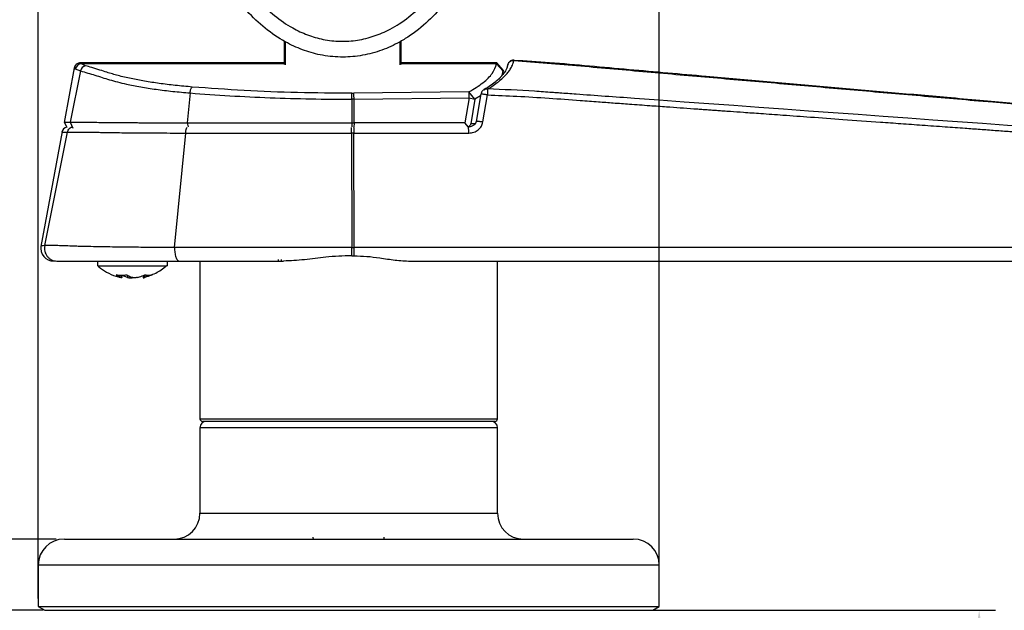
# Model space of a CAD drawing. Header units: millimetres. Extents: x 2628 to 3103, y 1509 to 1845.
# Tile 11 of 29: x 2695 to 2771, y 1727 to 1772. Entities that reach past the tile are written whole.
import ezdxf

# ---------------------------------------------------------------- set-up
doc = ezdxf.new("R2010")
doc.units = ezdxf.units.MM
doc.layers.add('尺寸线层', color=3, linetype='Continuous', lineweight=18)
doc.layers.add('粗实线层', color=7, linetype='Continuous', lineweight=35)
doc.styles.add('标准', font='txt', dxfattribs={"width": 0.667})
doc.dimstyles.new('对齐', dxfattribs={"dimtxt": 3, "dimasz": 2.5, "dimexe": 1.25, "dimexo": 0.625, "dimtad": 1, "dimdsep": 46, "dimtxsty": '标准', "dimcen": 2.5, "dimclrd": 3, "dimclre": 3, "dimclrt": 3, "dimadec": 0, "dimazin": 0, "dimtfac": 1, "dimtmove": 0, "dimatfit": 3, "dimfxl": 1, "dimarcsym": 0})

# ---------------------------------------------------------------- blocks, each defined once
blk = doc.blocks.new('*D25')
at = {"layer": 'Defpoints', "color": 0, "transparency": 16777216}
for p in [(2744.799, 1813.948), (2696.799, 1726.985), (2744.799, 1726.985)]:
    blk.add_point(p, dxfattribs=at)
at = {"layer": '尺寸线层', "color": 3, "lineweight": -2, "transparency": 16777216}
for p, q in [((2696.799, 1727.61), (2696.799, 1815.198)), ((2744.799, 1727.61), (2744.799, 1815.198)), ((2700.799, 1813.948), (2740.799, 1813.948))]:
    blk.add_line(p, q, dxfattribs=at)
at = {"layer": '尺寸线层', "color": 3, "transparency": 16777216}
for points in [[(2700.799, 1814.615), (2700.799, 1813.282), (2696.799, 1813.948)], [(2740.799, 1814.615), (2740.799, 1813.282), (2744.799, 1813.948)]]:
    blk.add_solid(points, dxfattribs=at)
at = {"layer": '尺寸线层', "color": 3, "transparency": 16777216, "insert": (2720.799, 1818.573), "char_height": 8, "attachment_point": 5, "style": '标准'}
blk.add_mtext('{\\fISOCPEUR|b0|i0|c134|p34;%%C}48', dxfattribs=at)
blk = doc.blocks.new('*D26')
at = {"layer": 'Defpoints', "color": 0, "transparency": 16777216}
for p in [(2698.799, 1732.197), (2675.427, 1726.697), (2697.799, 1726.697)]:
    blk.add_point(p, dxfattribs=at)
at = {"layer": '尺寸线层', "color": 3, "lineweight": -2, "transparency": 16777216}
for p, q in [((2675.427, 1736.197), (2675.427, 1752.045)), ((2698.174, 1732.197), (2674.177, 1732.197)), ((2675.427, 1726.697), (2675.427, 1732.197)), ((2697.174, 1726.697), (2674.177, 1726.697)), ((2675.427, 1722.697), (2675.427, 1718.697))]:
    blk.add_line(p, q, dxfattribs=at)
at = {"layer": '尺寸线层', "color": 3, "transparency": 16777216}
for points in [[(2674.76, 1736.197), (2676.093, 1736.197), (2675.427, 1732.197)], [(2674.76, 1722.697), (2676.093, 1722.697), (2675.427, 1726.697)]]:
    blk.add_solid(points, dxfattribs=at)
at = {"layer": '尺寸线层', "color": 3, "transparency": 16777216, "insert": (2670.802, 1746.159), "char_height": 8, "attachment_point": 5, "rotation": 90, "style": '标准'}
blk.add_mtext('5.5', dxfattribs=at)
blk = doc.blocks.new('*D27')
at = {"layer": 'Defpoints', "color": 0, "transparency": 16777216}
for p in [(2697.799, 1726.697), (2708.799, 1711.278), (2769.528, 1711.278)]:
    blk.add_point(p, dxfattribs=at)
at = {"layer": '尺寸线层', "color": 3, "lineweight": -2, "transparency": 16777216}
for p, q in [((2698.424, 1726.697), (2770.778, 1726.697)), ((2769.528, 1722.697), (2769.528, 1715.278)), ((2709.424, 1711.278), (2770.778, 1711.278)), ((2769.528, 1711.278), (2769.528, 1691.898))]:
    blk.add_line(p, q, dxfattribs=at)
at = {"layer": '尺寸线层', "color": 3, "transparency": 16777216}
for points in [[(2768.861, 1722.697), (2770.195, 1722.697), (2769.528, 1726.697)], [(2768.861, 1715.278), (2770.195, 1715.278), (2769.528, 1711.278)]]:
    blk.add_solid(points, dxfattribs=at)
at = {"layer": '尺寸线层', "color": 3, "transparency": 16777216, "insert": (2764.903, 1699.588), "char_height": 8, "attachment_point": 5, "rotation": 90, "style": '标准'}
blk.add_mtext('15.4', dxfattribs=at)

msp = doc.modelspace()

# ---------------------------------------------------------------- linework, layer by layer
at = {"layer": '粗实线层', "color": 7, "linetype": 'Continuous', "lineweight": 25}
for p, q in [((2715.824, 1768.867), (2715.824, 1770.67)), ((2724.824, 1770.673), (2724.824, 1768.864)), ((2715.824, 1768.995), (2700.06, 1768.995)), ((2700.447, 1768.776), (2700.134, 1768.921)), ((2732.244, 1768.995), (2724.824, 1768.995)), ((2732.23, 1768.921), (2732.725, 1768.364)), ((2732.738, 1768.425), (2732.243, 1768.995)), ((2733.064, 1768.782), (2733.058, 1768.749)), ((2699.573, 1768.611), (2698.793, 1764.377)), ((2700.063, 1768.372), (2699.263, 1764.402)), ((2699.664, 1768.522), (2700.063, 1768.372)), ((2732.687, 1768.062), (2732.738, 1768.427)), ((2732.736, 1768.419), (2732.725, 1768.364)), ((2708.539, 1766.668), (2708.309, 1764.363)), ((2721.027, 1766.648), (2721.182, 1766.649)), ((2730.093, 1766.751), (2721.182, 1766.649)), ((2730.556, 1766.194), (2730.093, 1766.751)), ((2730.991, 1766.449), (2730.556, 1766.194)), ((2731.018, 1766.604), (2730.652, 1764.475)), ((2731.173, 1764.434), (2731.53, 1766.516)), ((2721.208, 1766.188), (2721.031, 1766.187)), ((2721.031, 1766.187), (2721.032, 1764.363)), ((2721.208, 1766.188), (2730.119, 1766.29)), ((2721.21, 1764.363), (2721.208, 1766.188)), ((2730.119, 1766.29), (2729.784, 1764.363)), ((2730.119, 1766.29), (2730.556, 1766.194)), ((2730.556, 1766.194), (2730.225, 1764.294)), ((2698.796, 1764.407), (2699.008, 1764.035)), ((2721.032, 1764.363), (2721.21, 1764.363)), ((2729.784, 1764.363), (2721.21, 1764.363)), ((2730.059, 1764.037), (2729.784, 1764.363)), ((2698.645, 1763.689), (2697, 1754.806)), ((2697.301, 1754.871), (2699.068, 1763.636)), ((2707.337, 1754.731), (2708.201, 1763.573)), ((2721.015, 1763.573), (2721.029, 1754.731)), ((2721.189, 1763.573), (2721.015, 1763.573)), ((2721.205, 1754.73), (2721.189, 1763.573)), ((2721.189, 1763.573), (2730.078, 1763.573)), ((2721.029, 1754.731), (2721.205, 1754.73)), ((2806.205, 1754.73), (2721.205, 1754.73)), ((2700.151, 1753.678), (2700.449, 1753.678)), ((2701.383, 1753.678), (2701.383, 1753.318)), ((2706.783, 1753.318), (2706.783, 1753.678)), ((2709.299, 1753.678), (2709.299, 1741.497)), ((2715.367, 1753.678), (2715.367, 1753.797)), ((2715.574, 1753.797), (2715.574, 1753.678)), ((2721.028, 1754.081), (2721.194, 1754.081)), ((2725.552, 1753.678), (2806.155, 1753.678)), ((2732.299, 1741.497), (2732.299, 1753.678)), ((2703.271, 1752.39), (2703.271, 1752.59)), ((2704.896, 1752.565), (2704.896, 1752.39)), ((2709.299, 1740.797), (2709.299, 1734.197)), ((2720.799, 1741.297), (2709.499, 1741.297)), ((2732.099, 1741.297), (2720.799, 1741.297)), ((2732.299, 1734.197), (2732.299, 1740.797)), ((2718.087, 1732.163), (2718.049, 1732.354)), ((2696.799, 1730.197), (2696.799, 1726.985)), ((2744.799, 1726.985), (2744.799, 1730.197)), ((2696.799, 1726.985), (2697.299, 1726.697)), ((2696.799, 1726.985), (2717.777, 1726.985)), ((2717.777, 1726.985), (2744.799, 1726.985)), ((2744.299, 1726.697), (2744.799, 1726.985)), ((2697.299, 1726.697), (2744.299, 1726.697))]:
    msp.add_line(p, q, dxfattribs=at)
at = {"layer": '粗实线层', "color": 8, "linetype": 'Continuous', "lineweight": 25}
for p, q in [((2715.874, 1770.636), (2715.874, 1768.856)), ((2724.774, 1768.852), (2724.774, 1770.643)), ((2700.061, 1768.995), (2700.134, 1768.921)), ((2715.824, 1768.921), (2700.134, 1768.921)), ((2732.23, 1768.921), (2724.824, 1768.921)), ((2733.568, 1769.211), (2733.562, 1769.169)), ((2699.263, 1764.402), (2699.476, 1763.958)), ((2708.309, 1764.363), (2708.376, 1764.047)), ((2721.032, 1764.363), (2721.031, 1764.047)), ((2721.21, 1764.363), (2721.199, 1764.008)), ((2730.579, 1764.294), (2730.225, 1764.294)), ((2703.218, 1752.589), (2703.218, 1752.413)), ((2703.707, 1752.586), (2703.707, 1752.413)), ((2705.026, 1752.413), (2705.026, 1752.616)), ((2709.299, 1741.497), (2720.799, 1741.497)), ((2720.799, 1741.497), (2732.299, 1741.497)), ((2719.351, 1740.797), (2709.299, 1740.797)), ((2732.299, 1740.797), (2719.351, 1740.797)), ((2709.299, 1734.197), (2732.192, 1734.197)), ((2732.192, 1734.197), (2732.299, 1734.197)), ((2696.799, 1730.197), (2744.593, 1730.197)), ((2744.593, 1730.197), (2744.799, 1730.197))]:
    msp.add_line(p, q, dxfattribs=at)
at = {"layer": '粗实线层', "color": 7, "linetype": 'Continuous', "lineweight": 25}
for centre, radius, start, end in [((2700.171, 1768.401), 0.521, 94.03441, 166.57634), ((2700.572, 1768.274), 0.518, 103.92007, 169.02245), ((2717.685, 1766.223), 3.522, 359.4257, 6.94914), ((2699.115, 1763.547), 0.5, 102.00352, 169.52708), ((2697.989, 1754.678), 1, 169.54978, 270.00434), ((2709.499, 1741.497), 0.2, 180, 270), ((2732.099, 1741.497), 0.2, 270, 0), ((2709.799, 1740.797), 0.5, 90, 180), ((2731.799, 1740.797), 0.5, 0, 90), ((2707.299, 1734.197), 2, 270, 0), ((2734.299, 1734.197), 2, 180, 270), ((2698.799, 1730.197), 2, 90, 180), ((2723.049, 1732.354), 0.5, 337.5, 0), ((2742.799, 1730.197), 2, 0, 90)]:
    msp.add_arc(centre, radius, start, end, dxfattribs=at)
at = {"layer": '粗实线层', "color": 8, "linetype": 'Continuous', "lineweight": 25}
msp.add_arc((2726.153, 1763.638), 3.925, 359.05217, 5.81207, dxfattribs=at)
at = {"layer": '粗实线层', "color": 7, "linetype": 'Continuous', "lineweight": 25}
for points, knots in [([(2729.388, 1794.941), (2729.761, 1794.251), (2730.513, 1792.857), (2731.316, 1790.452), (2731.85, 1787.797), (2731.995, 1785.319), (2731.892, 1783.218), (2731.665, 1781.503), (2731.291, 1779.797), (2730.683, 1777.874), (2729.742, 1775.78), (2728.449, 1773.8), (2726.974, 1772.183), (2725.684, 1771.162), (2724.403, 1770.408), (2723.177, 1769.875), (2721.689, 1769.503), (2720.136, 1769.396), (2718.629, 1769.565), (2717.195, 1769.979), (2715.752, 1770.65), (2714.298, 1771.642), (2712.785, 1773.087), (2711.398, 1774.941), (2710.377, 1776.894), (2709.696, 1778.678), (2709.25, 1780.23), (2708.932, 1781.828), (2708.735, 1783.43), (2708.707, 1784.494), (2708.694, 1785.01)], [0, 0, 0, 0, 0.044136, 0.089104, 0.142192, 0.19633, 0.228456, 0.260581, 0.293661, 0.326736, 0.374053, 0.422508, 0.45926, 0.496953, 0.514612, 0.542907, 0.571963, 0.600582, 0.630137, 0.656897, 0.684311, 0.719435, 0.755567, 0.80174, 0.849215, 0.87921, 0.909209, 0.940061, 0.970915, 1, 1, 1, 1]), ([(2709.885, 1785.037), (2709.898, 1784.55), (2709.929, 1783.387), (2710.176, 1781.559), (2710.648, 1779.584), (2711.373, 1777.588), (2712.396, 1775.623), (2713.656, 1773.93), (2715.033, 1772.612), (2716.32, 1771.726), (2717.599, 1771.131), (2718.836, 1770.769), (2720.145, 1770.624), (2721.483, 1770.711), (2722.78, 1771.038), (2723.853, 1771.502), (2724.989, 1772.17), (2726.146, 1773.088), (2727.485, 1774.554), (2728.677, 1776.381), (2729.623, 1778.484), (2730.267, 1780.633), (2730.645, 1782.781), (2730.794, 1785.129), (2730.649, 1787.651), (2730.15, 1790.14), (2729.396, 1792.403), (2728.692, 1793.707), (2728.341, 1794.359)], [0, 0, 0, 0, 0.029934, 0.071401, 0.112978, 0.154409, 0.201481, 0.248489, 0.283311, 0.318088, 0.34386, 0.369615, 0.396938, 0.424259, 0.451468, 0.478696, 0.495715, 0.532271, 0.568875, 0.617161, 0.665506, 0.709978, 0.754617, 0.799124, 0.854154, 0.909167, 0.954599, 1, 1, 1, 1]), ([(2700.065, 1768.995), (2700.009, 1768.99), (2699.891, 1768.98), (2699.735, 1768.888), (2699.615, 1768.751), (2699.583, 1768.637), (2699.568, 1768.582)], [0, 0, 0, 0, 0.2419305, 0.4997424, 0.757696, 1, 1, 1, 1]), ([(2708.707, 1767.13), (2708.264, 1767.169), (2707.384, 1767.248), (2706.153, 1767.401), (2705.012, 1767.575), (2704.126, 1767.743), (2703.457, 1767.892), (2702.971, 1768.014), (2702.526, 1768.14), (2702.066, 1768.282), (2701.537, 1768.445), (2700.986, 1768.614), (2700.611, 1768.727), (2700.447, 1768.776)], [0, 0, 0, 0, 0.126028, 0.250943, 0.372379, 0.492417, 0.559023, 0.623799, 0.686238, 0.750984, 0.831997, 0.92674, 1, 1, 1, 1]), ([(2730.093, 1766.751), (2730.475, 1766.984), (2731.238, 1767.449), (2731.957, 1768.178), (2732.139, 1768.673), (2732.23, 1768.921)], [0, 0, 0, 0, 0.332263, 0.665737, 1, 1, 1, 1]), ([(2733.081, 1768.85), (2733.062, 1768.762), (2733.027, 1768.607), (2732.924, 1768.399), (2732.83, 1768.25), (2732.756, 1768.149), (2732.69, 1768.065), (2732.594, 1767.951), (2732.437, 1767.784), (2732.179, 1767.549), (2731.801, 1767.251), (2731.452, 1767.041), (2731.261, 1766.926)], [0, 0, 0, 0, 0.146523, 0.259565, 0.339043, 0.385605, 0.426226, 0.474741, 0.562784, 0.67796, 0.823701, 1, 1, 1, 1]), ([(2731.527, 1766.976), (2731.641, 1767.043), (2731.913, 1767.203), (2732.278, 1767.466), (2732.623, 1767.756), (2732.914, 1768.037), (2733.154, 1768.31), (2733.347, 1768.602), (2733.484, 1768.89), (2733.538, 1769.084), (2733.562, 1769.169)], [0, 0, 0, 0, 0.096524, 0.230032, 0.360065, 0.484902, 0.604797, 0.725844, 0.87982, 1, 1, 1, 1]), ([(2732.23, 1768.921), (2732.239, 1768.97), (2732.248, 1769.02), (2732.242, 1768.995), (2732.242, 1768.995)], [0, 0, 0, 0, 0.999543, 1, 1, 1, 1]), ([(2733.562, 1769.169), (2733.502, 1769.164), (2733.38, 1769.155), (2733.218, 1769.059), (2733.099, 1768.919), (2733.071, 1768.804), (2733.058, 1768.749)], [0, 0, 0, 0, 0.245092, 0.504847, 0.76193, 1, 1, 1, 1]), ([(2733.574, 1769.211), (2733.53, 1769.209), (2733.44, 1769.205), (2733.31, 1769.152), (2733.194, 1769.066), (2733.143, 1768.985), (2733.117, 1768.945)], [0, 0, 0, 0, 0.235671, 0.487028, 0.745254, 1, 1, 1, 1]), ([(2733.562, 1769.169), (2735.285, 1769.035), (2738.717, 1768.77), (2743.852, 1768.302), (2748.974, 1767.857), (2754.096, 1767.412), (2759.219, 1766.965), (2764.341, 1766.517), (2779.708, 1765.175), (2793.368, 1763.984), (2805.32, 1762.942)], [0, 0, 0, 0, 0.071975, 0.143376, 0.214752, 0.286137, 0.357526, 0.428913, 0.500298, 1, 1, 1, 1]), ([(2805.321, 1762.957), (2803.776, 1763.092), (2800.71, 1763.361), (2796.288, 1763.748), (2792.221, 1764.105), (2788.653, 1764.418), (2785.583, 1764.687), (2783.012, 1764.912), (2780.939, 1765.094), (2779.202, 1765.246), (2777.587, 1765.388), (2775.86, 1765.539), (2773.95, 1765.707), (2771.834, 1765.892), (2769.515, 1766.095), (2766.366, 1766.372), (2762.437, 1766.717), (2757.791, 1767.125), (2753.112, 1767.534), (2749.002, 1767.892), (2745.451, 1768.204), (2742.449, 1768.471), (2739.403, 1768.738), (2736.439, 1769.011), (2734.486, 1769.13), (2733.566, 1769.186)], [0, 0, 0, 0, 0.064582, 0.128211, 0.184892, 0.234625, 0.277411, 0.313248, 0.342137, 0.364079, 0.38587, 0.40965, 0.43628, 0.465762, 0.498093, 0.533276, 0.597395, 0.66237, 0.727571, 0.792991, 0.834248, 0.87603, 0.918503, 0.961635, 1, 1, 1, 1]), ([(2700.063, 1768.372), (2700.44, 1768.265), (2701.196, 1768.05), (2702.284, 1767.684), (2703.466, 1767.379), (2704.7, 1767.137), (2705.904, 1766.948), (2707.183, 1766.788), (2708.087, 1766.708), (2708.539, 1766.668)], [0, 0, 0, 0, 0.16374, 0.328669, 0.496627, 0.622579, 0.748434, 0.874243, 1, 1, 1, 1]), ([(2732.725, 1768.364), (2732.692, 1768.226), (2732.655, 1768.072), (2732.556, 1767.92), (2732.546, 1767.904)], [0, 0, 0, 0, 0.898482, 1, 1, 1, 1]), ([(2708.539, 1766.668), (2709.553, 1766.592), (2711.576, 1766.442), (2714.706, 1766.294), (2717.861, 1766.201), (2719.976, 1766.191), (2721.031, 1766.187)], [0, 0, 0, 0, 0.251903, 0.502536, 0.751901, 1, 1, 1, 1]), ([(2721.027, 1766.648), (2719.631, 1766.658), (2716.836, 1766.676), (2712.689, 1766.839), (2710.034, 1767.033), (2708.707, 1767.13)], [0, 0, 0, 0, 0.333242, 0.666778, 1, 1, 1, 1]), ([(2731.265, 1766.923), (2731.253, 1766.918), (2731.205, 1766.898), (2731.134, 1766.83), (2731.068, 1766.743), (2731.043, 1766.679), (2731.034, 1766.656)], [0, 0, 0, 0, 0.105829, 0.428326, 0.794833, 1, 1, 1, 1]), ([(2731.53, 1766.516), (2731.49, 1766.523), (2731.427, 1766.534), (2731.367, 1766.543), (2731.346, 1766.546)], [0, 0, 0, 0, 0.640513, 1, 1, 1, 1]), ([(2731.527, 1766.976), (2731.529, 1766.956), (2731.533, 1766.92), (2731.534, 1766.808), (2731.534, 1766.674), (2731.532, 1766.568), (2731.53, 1766.516)], [0, 0, 0, 0, 0.281828, 0.499958, 0.757945, 1, 1, 1, 1]), ([(2804.386, 1761.817), (2783.882, 1763.288), (2761.876, 1764.866), (2739.451, 1766.494), (2737.402, 1766.64), (2736.785, 1766.683), (2736.138, 1766.728), (2734.406, 1766.867), (2732.742, 1766.93), (2731.527, 1766.976)], [0, 0, 0, 0, 0.84431, 0.906172, 0.923442, 0.928661, 0.9316, 0.950076, 1, 1, 1, 1]), ([(2731.53, 1766.516), (2732.28, 1766.487), (2733.864, 1766.424), (2736.251, 1766.274), (2738.357, 1766.122), (2740.013, 1765.998), (2741.281, 1765.901), (2742.602, 1765.805), (2743.975, 1765.705), (2745.282, 1765.611), (2746.417, 1765.53), (2747.255, 1765.471), (2747.881, 1765.426), (2748.293, 1765.397), (2748.706, 1765.367), (2749.119, 1765.338), (2749.47, 1765.313), (2749.863, 1765.285), (2750.455, 1765.243), (2751.414, 1765.174), (2752.77, 1765.077), (2754.495, 1764.953), (2756.613, 1764.8), (2759.124, 1764.62), (2761.452, 1764.452), (2763.498, 1764.305), (2765.162, 1764.185), (2766.821, 1764.066), (2768.312, 1763.958), (2769.603, 1763.866), (2770.757, 1763.782), (2771.902, 1763.7), (2775.035, 1763.474), (2780.017, 1763.116), (2786.708, 1762.634), (2792.97, 1762.182), (2798.803, 1761.761), (2802.549, 1761.491), (2804.351, 1761.361)], [0, 0, 0, 0, 0.030832, 0.065146, 0.09829, 0.117588, 0.133384, 0.150544, 0.172035, 0.189949, 0.204378, 0.218807, 0.224476, 0.230145, 0.235813, 0.241482, 0.247151, 0.250291, 0.257648, 0.271535, 0.289826, 0.313514, 0.342598, 0.377078, 0.416955, 0.438513, 0.461372, 0.485533, 0.506834, 0.522834, 0.538693, 0.554413, 0.569994, 0.667769, 0.759657, 0.845658, 0.925772, 1, 1, 1, 1]), ([(2698.799, 1764.403), (2698.799, 1764.403), (2698.759, 1764.404), (2698.887, 1764.403), (2699.137, 1764.403), (2699.263, 1764.402)], [0, 0, 0, 0, 0.003327, 0.501523, 1, 1, 1, 1]), ([(2699.263, 1764.402), (2699.372, 1764.405), (2699.603, 1764.41), (2699.955, 1764.411), (2700.314, 1764.41), (2700.713, 1764.407), (2701.198, 1764.402), (2701.739, 1764.397), (2702.252, 1764.392), (2702.712, 1764.388), (2703.055, 1764.385), (2703.264, 1764.383), (2703.468, 1764.382), (2703.755, 1764.379), (2704.171, 1764.377), (2704.565, 1764.374), (2704.938, 1764.372), (2705.286, 1764.37), (2705.616, 1764.369), (2706.079, 1764.367), (2706.74, 1764.366), (2707.532, 1764.366), (2708.078, 1764.364), (2708.309, 1764.363)], [0, 0, 0, 0, 0.050038, 0.105985, 0.152758, 0.200433, 0.267498, 0.340768, 0.401402, 0.44939, 0.497683, 0.515249, 0.517551, 0.563746, 0.606989, 0.647283, 0.68463, 0.71903, 0.750482, 0.780996, 0.852859, 0.937648, 1, 1, 1, 1]), ([(2708.309, 1764.363), (2709.335, 1764.363), (2711.388, 1764.363), (2714.567, 1764.363), (2717.787, 1764.363), (2719.95, 1764.363), (2721.032, 1764.363)], [0, 0, 0, 0, 0.24999, 0.499991, 0.749997, 1, 1, 1, 1]), ([(2730.225, 1764.294), (2730.219, 1764.271), (2730.207, 1764.223), (2730.157, 1764.127), (2730.099, 1764.074), (2730.059, 1764.037)], [0, 0, 0, 0, 0.217273, 0.452264, 1, 1, 1, 1]), ([(2730.078, 1763.573), (2730.211, 1763.586), (2730.472, 1763.611), (2730.813, 1763.806), (2731.072, 1764.084), (2731.14, 1764.319), (2731.173, 1764.434)], [0, 0, 0, 0, 0.263564, 0.518136, 0.765506, 1, 1, 1, 1]), ([(2730.657, 1764.498), (2730.65, 1764.468), (2730.636, 1764.407), (2730.576, 1764.291), (2730.459, 1764.166), (2730.285, 1764.069), (2730.156, 1764.051), (2730.098, 1764.044)], [0, 0, 0, 0, 0.1158762, 0.2368662, 0.494524, 0.7717002, 1, 1, 1, 1]), ([(2699.068, 1763.636), (2699.191, 1763.638), (2699.429, 1763.641), (2699.806, 1763.643), (2700.18, 1763.643), (2700.549, 1763.642), (2700.888, 1763.638), (2701.242, 1763.632), (2701.631, 1763.626), (2702.064, 1763.618), (2702.484, 1763.611), (2703.258, 1763.601), (2704.488, 1763.589), (2706.266, 1763.577), (2707.551, 1763.574), (2708.201, 1763.573)], [0, 0, 0, 0, 0.057794, 0.112646, 0.16456, 0.213526, 0.259532, 0.293798, 0.344353, 0.399001, 0.443609, 0.485645, 0.652905, 0.824352, 1, 1, 1, 1]), ([(2708.201, 1763.573), (2709.234, 1763.573), (2711.3, 1763.573), (2714.501, 1763.573), (2717.745, 1763.573), (2719.925, 1763.573), (2721.015, 1763.573)], [0, 0, 0, 0, 0.25, 0.5, 0.75, 1, 1, 1, 1]), ([(2707.337, 1754.731), (2706.85, 1754.732), (2705.91, 1754.734), (2704.581, 1754.742), (2703.466, 1754.753), (2702.519, 1754.766), (2701.692, 1754.78), (2700.921, 1754.795), (2700.284, 1754.809), (2699.733, 1754.822), (2699.21, 1754.841), (2698.677, 1754.863), (2698.193, 1754.876), (2697.797, 1754.88), (2697.499, 1754.879), (2697.361, 1754.873), (2697.301, 1754.871)], [0, 0, 0, 0, 0.123137, 0.237914, 0.344441, 0.418115, 0.493562, 0.571173, 0.633408, 0.675157, 0.729469, 0.787883, 0.846252, 0.90729, 0.959771, 1, 1, 1, 1]), ([(2721.029, 1754.731), (2719.861, 1754.731), (2717.526, 1754.731), (2714.054, 1754.731), (2710.634, 1754.731), (2708.436, 1754.731), (2707.337, 1754.731)], [0, 0, 0, 0, 0.25, 0.5, 0.75, 1, 1, 1, 1]), ([(2698.229, 1753.678), (2698.321, 1753.678), (2698.527, 1753.678), (2698.968, 1753.678), (2699.513, 1753.678), (2699.933, 1753.678), (2700.151, 1753.678)], [0, 0, 0, 0, 0.230587, 0.516009, 0.748148, 1, 1, 1, 1]), ([(2700.449, 1753.678), (2700.876, 1753.678), (2701.774, 1753.678), (2703.113, 1753.678), (2704.505, 1753.678), (2705.994, 1753.678), (2707.1, 1753.678), (2707.701, 1753.678)], [0, 0, 0, 0, 0.189853, 0.398923, 0.567249, 0.764887, 1, 1, 1, 1]), ([(2721.028, 1754.081), (2720.693, 1754.079), (2720.02, 1754.075), (2718.794, 1753.956), (2717.351, 1753.756), (2716.299, 1753.704), (2715.767, 1753.678)], [0, 0, 0, 0, 0.183763, 0.369816, 0.681264, 1, 1, 1, 1]), ([(2721.194, 1754.081), (2721.528, 1754.076), (2722.202, 1754.065), (2723.266, 1753.917), (2724.393, 1753.738), (2725.164, 1753.698), (2725.552, 1753.678)], [0, 0, 0, 0, 0.22159, 0.44672, 0.721389, 1, 1, 1, 1]), ([(2701.392, 1753.322), (2701.417, 1753.296), (2701.616, 1753.098), (2702.089, 1752.819), (2702.547, 1752.569), (2702.811, 1752.516), (2702.818, 1752.515)], [0, 0, 0, 0, 0.0655655, 0.506803, 0.9862355, 1, 1, 1, 1]), ([(2701.396, 1753.318), (2701.415, 1753.318), (2701.455, 1753.318), (2701.885, 1753.318), (2702.549, 1753.318), (2703.393, 1753.318), (2704.313, 1753.318), (2705.207, 1753.318), (2705.979, 1753.318), (2706.519, 1753.318), (2706.787, 1753.318), (2706.755, 1753.318), (2706.746, 1753.318)], [0, 0, 0, 0, 0.097147, 0.204532, 0.311917, 0.419302, 0.526687, 0.634073, 0.741458, 0.848843, 0.956228, 1, 1, 1, 1]), ([(2705.11, 1752.507), (2705.216, 1752.53), (2705.633, 1752.621), (2706.202, 1752.908), (2706.58, 1753.219), (2706.719, 1753.334)], [0, 0, 0, 0, 0.178246, 0.696888, 1, 1, 1, 1]), ([(2702.82, 1752.521), (2702.876, 1752.497), (2702.982, 1752.452), (2703.091, 1752.426), (2703.141, 1752.413)], [0, 0, 0, 0, 0.539474, 1, 1, 1, 1]), ([(2702.822, 1752.62), (2702.962, 1752.604), (2703.237, 1752.571), (2703.512, 1752.604), (2703.646, 1752.62)], [0, 0, 0, 0, 0.510447, 1, 1, 1, 1]), ([(2703.218, 1752.413), (2703.184, 1752.426), (2703.049, 1752.477), (2702.919, 1752.559), (2702.822, 1752.62)], [0, 0, 0, 0, 0.2555109, 1, 1, 1, 1]), ([(2703.218, 1752.413), (2703.232, 1752.408), (2703.262, 1752.397), (2703.274, 1752.39), (2703.265, 1752.388), (2703.233, 1752.392), (2703.184, 1752.403), (2703.149, 1752.411), (2703.141, 1752.413)], [0, 0, 0, 0, 0.1744258, 0.389605, 0.5158422, 0.7232357, 0.9305015, 1, 1, 1, 1]), ([(2703.707, 1752.413), (2703.656, 1752.426), (2703.508, 1752.464), (2703.365, 1752.525), (2703.271, 1752.566)], [0, 0, 0, 0, 0.34063, 1, 1, 1, 1]), ([(2703.646, 1752.62), (2703.743, 1752.559), (2703.873, 1752.477), (2704.008, 1752.426), (2704.043, 1752.413)], [0, 0, 0, 0, 0.744686, 1, 1, 1, 1]), ([(2703.707, 1752.413), (2703.721, 1752.41), (2703.764, 1752.401), (2703.835, 1752.392), (2703.923, 1752.387), (2704.006, 1752.39), (2704.064, 1752.397), (2704.085, 1752.403), (2704.086, 1752.403)], [0, 0, 0, 0, 0.123596, 0.372925, 0.521494, 0.757801, 0.994005, 1, 1, 1, 1]), ([(2704.46, 1752.413), (2704.438, 1752.409), (2704.387, 1752.398), (2704.306, 1752.39), (2704.219, 1752.388), (2704.138, 1752.392), (2704.076, 1752.402), (2704.05, 1752.411), (2704.043, 1752.413)], [0, 0, 0, 0, 0.163362, 0.378953, 0.505745, 0.712931, 0.919995, 1, 1, 1, 1]), ([(2704.46, 1752.413), (2704.513, 1752.427), (2704.709, 1752.478), (2704.899, 1752.56), (2705.037, 1752.62)], [0, 0, 0, 0, 0.270418, 1, 1, 1, 1]), ([(2704.897, 1752.39), (2704.897, 1752.39), (2704.896, 1752.387), (2704.92, 1752.39), (2704.968, 1752.4), (2705.01, 1752.409), (2705.026, 1752.413)], [0, 0, 0, 0, 0.116012, 0.450979, 0.785802, 1, 1, 1, 1]), ([(2705.603, 1752.62), (2705.462, 1752.559), (2705.273, 1752.477), (2705.076, 1752.426), (2705.026, 1752.413)], [0, 0, 0, 0, 0.743124, 1, 1, 1, 1]), ([(2731.694, 1741.297), (2731.617, 1741.297), (2731.46, 1741.297), (2731.014, 1741.297), (2730.45, 1741.297), (2729.802, 1741.297), (2728.881, 1741.297), (2727.78, 1741.297), (2726.535, 1741.297), (2725.546, 1741.297), (2724.516, 1741.297), (2723.357, 1741.297), (2722.074, 1741.297), (2720.696, 1741.297), (2719.346, 1741.297), (2718.018, 1741.297), (2716.707, 1741.297), (2715.529, 1741.297), (2714.501, 1741.297), (2713.322, 1741.297), (2712.283, 1741.297), (2711.425, 1741.297), (2710.885, 1741.297), (2710.449, 1741.297), (2710.093, 1741.297), (2709.843, 1741.297), (2709.813, 1741.297), (2709.799, 1741.297)], [0, 0, 0, 0, 0.040411, 0.082064, 0.124889, 0.158343, 0.191814, 0.260059, 0.294219, 0.328395, 0.36185, 0.39532, 0.43813, 0.479788, 0.520209, 0.560616, 0.602273, 0.645098, 0.678552, 0.712022, 0.780268, 0.814428, 0.848604, 0.882058, 0.915529, 0.958339, 1, 1, 1, 1]), ([(2698.82, 1732.197), (2698.819, 1732.197), (2698.814, 1732.197), (2699.029, 1732.197), (2699.458, 1732.197), (2700.11, 1732.197), (2700.988, 1732.197), (2702.078, 1732.197), (2703.377, 1732.197), (2704.859, 1732.197), (2706.501, 1732.197), (2708.278, 1732.197), (2710.348, 1732.197), (2712.717, 1732.197), (2715.354, 1732.197), (2717.802, 1732.197), (2720.033, 1732.197), (2722.088, 1732.197), (2724.173, 1732.197), (2726.294, 1732.197), (2728.392, 1732.197), (2730.454, 1732.197), (2732.431, 1732.197), (2734.296, 1732.197), (2736.02, 1732.197), (2737.569, 1732.197), (2738.934, 1732.197), (2740.214, 1732.197), (2741.321, 1732.197), (2742.187, 1732.197), (2742.48, 1732.197), (2742.624, 1732.197)], [0, 0, 0, 0, 0.018825, 0.050988, 0.08316, 0.116664, 0.150176, 0.184393, 0.218618, 0.252835, 0.287061, 0.320565, 0.354077, 0.396935, 0.438626, 0.479067, 0.509408, 0.539758, 0.571921, 0.604093, 0.637597, 0.671109, 0.705326, 0.739551, 0.773769, 0.807994, 0.841498, 0.87501, 0.917868, 0.959561, 1, 1, 1, 1]), ([(2742.624, 1732.197), (2742.7, 1732.197), (2742.805, 1732.197), (2742.783, 1732.197), (2742.777, 1732.197)], [0, 0, 0, 0, 0.724776, 1, 1, 1, 1])]:
    msp.add_open_spline(points, degree=3, knots=knots, dxfattribs=at)
at = {"layer": '粗实线层', "color": 8, "linetype": 'Continuous', "lineweight": 25}
for points, knots in [([(2699.569, 1768.586), (2699.569, 1768.586), (2699.538, 1768.607), (2699.601, 1768.565), (2699.664, 1768.522)], [0, 0, 0, 0, 0.006509, 1, 1, 1, 1]), ([(2731.346, 1766.546), (2731.329, 1766.549), (2731.275, 1766.557), (2731.192, 1766.567), (2731.108, 1766.577), (2731.048, 1766.58), (2731.016, 1766.579), (2731.016, 1766.575), (2731.016, 1766.574)], [0, 0, 0, 0, 0.087311, 0.28548, 0.48365, 0.68182, 0.879989, 1, 1, 1, 1]), ([(2731.267, 1766.918), (2731.295, 1766.936), (2731.372, 1766.985), (2731.467, 1766.98), (2731.527, 1766.976)], [0, 0, 0, 0, 0.366619, 1, 1, 1, 1]), ([(2730.659, 1764.493), (2730.659, 1764.494), (2730.659, 1764.497), (2730.69, 1764.498), (2730.749, 1764.494), (2730.833, 1764.485), (2730.936, 1764.472), (2731.052, 1764.454), (2731.133, 1764.441), (2731.173, 1764.434)], [0, 0, 0, 0, 0.066769, 0.222307, 0.377846, 0.533384, 0.688923, 0.844461, 1, 1, 1, 1]), ([(2698.624, 1763.638), (2698.643, 1763.637), (2698.682, 1763.637), (2698.939, 1763.637), (2699.068, 1763.636)], [0, 0, 0, 0, 0.498055, 1, 1, 1, 1]), ([(2699.068, 1763.636), (2699.082, 1763.693), (2699.11, 1763.805), (2699.21, 1763.936), (2699.311, 1764.014), (2699.377, 1764.025), (2699.395, 1764.027)], [0, 0, 0, 0, 0.298145, 0.596289, 0.894434, 1, 1, 1, 1]), ([(2708.201, 1763.573), (2708.204, 1763.618), (2708.208, 1763.706), (2708.228, 1763.821), (2708.253, 1763.907), (2708.278, 1763.968), (2708.295, 1763.986), (2708.302, 1763.993)], [0, 0, 0, 0, 0.257421, 0.491753, 0.702958, 0.891004, 1, 1, 1, 1]), ([(2721.015, 1763.573), (2721.015, 1763.635), (2721.014, 1763.76), (2721.014, 1763.919), (2721.013, 1763.978), (2721.013, 1764.007)], [0, 0, 0, 0, 0.338151, 0.676302, 1, 1, 1, 1]), ([(2721.175, 1764.007), (2721.178, 1763.978), (2721.183, 1763.919), (2721.188, 1763.761), (2721.189, 1763.635), (2721.189, 1763.573)], [0, 0, 0, 0, 0.323023, 0.661511, 1, 1, 1, 1]), ([(2697.301, 1754.871), (2697.215, 1754.868), (2697.044, 1754.861), (2697.019, 1754.86), (2697.006, 1754.859)], [0, 0, 0, 0, 0.500473, 1, 1, 1, 1])]:
    msp.add_open_spline(points, degree=3, knots=knots, dxfattribs=at)
at = {"layer": '粗实线层', "color": 7, "linetype": 'Continuous', "lineweight": 25}
for points in [[(2708.539, 1766.668), (2708.546, 1766.722), (2708.559, 1766.83), (2708.599, 1766.971), (2708.65, 1767.081), (2708.688, 1767.114), (2708.707, 1767.13)], [(2721.031, 1766.187), (2721.031, 1766.24), (2721.031, 1766.348), (2721.03, 1766.488), (2721.029, 1766.597), (2721.028, 1766.631), (2721.027, 1766.648)], [(2730.119, 1766.29), (2730.118, 1766.344), (2730.116, 1766.451), (2730.11, 1766.591), (2730.102, 1766.701), (2730.096, 1766.734), (2730.093, 1766.751)], [(2697.301, 1754.871), (2697.292, 1754.798), (2697.273, 1754.652), (2697.305, 1754.431), (2697.377, 1754.224), (2697.492, 1754.038), (2697.643, 1753.882), (2697.822, 1753.767), (2698.02, 1753.692), (2698.159, 1753.683), (2698.229, 1753.678)], [(2707.337, 1754.731), (2707.337, 1754.663), (2707.338, 1754.528), (2707.357, 1754.33), (2707.389, 1754.146), (2707.435, 1753.985), (2707.491, 1753.852), (2707.556, 1753.753), (2707.627, 1753.69), (2707.676, 1753.682), (2707.701, 1753.678)], [(2721.028, 1754.081), (2721.028, 1754.18), (2721.029, 1754.38), (2721.029, 1754.614), (2721.029, 1754.731)], [(2721.205, 1754.73), (2721.204, 1754.613), (2721.204, 1754.38), (2721.197, 1754.181), (2721.194, 1754.081)], [(2707.701, 1753.678), (2709.014, 1753.678), (2711.642, 1753.678), (2714.391, 1753.678), (2715.766, 1753.678)], [(2705.037, 1752.62), (2705.131, 1752.604), (2705.32, 1752.571), (2705.508, 1752.604), (2705.603, 1752.62)]]:
    msp.add_open_spline(points, degree=3, dxfattribs=at)

# ---------------------------------------------------------------- dimensions: what is measured, and where the dimension line sits
at = {"layer": '尺寸线层'}
dim = msp.add_linear_dim(base=(2744.799, 1813.948), p1=(2696.799, 1726.985), p2=(2744.799, 1726.985), text='{\\fISOCPEUR|b0|i0|c134|p34;%%C}<>', dimstyle='对齐', override={"dimtxt": 8, "dimasz": 4}, dxfattribs=at)
dim.commit()
dim.dimension.update_dxf_attribs({"geometry": '*D25', "text_midpoint": (2720.799, 1818.573)})
for base, p1, p2, override, picture, middle in [((2675.427, 1726.697), (2698.799, 1732.197), (2697.799, 1726.697), {"dimtxt": 8, "dimasz": 4}, '*D26', (2675.427, 1746.159)), ((2769.528, 1711.278), (2697.799, 1726.697), (2708.799, 1711.278), {"dimtxt": 8, "dimasz": 4, "dimdec": 1}, '*D27', (2769.528, 1699.588))]:
    dim = msp.add_linear_dim(base=base, p1=p1, p2=p2, angle=90, dimstyle='对齐', override=override, dxfattribs=at)
    dim.commit()
    dim.dimension.update_dxf_attribs({"geometry": picture, "text_midpoint": middle, "dimtype": 160})

doc.saveas('drawing.dxf')
